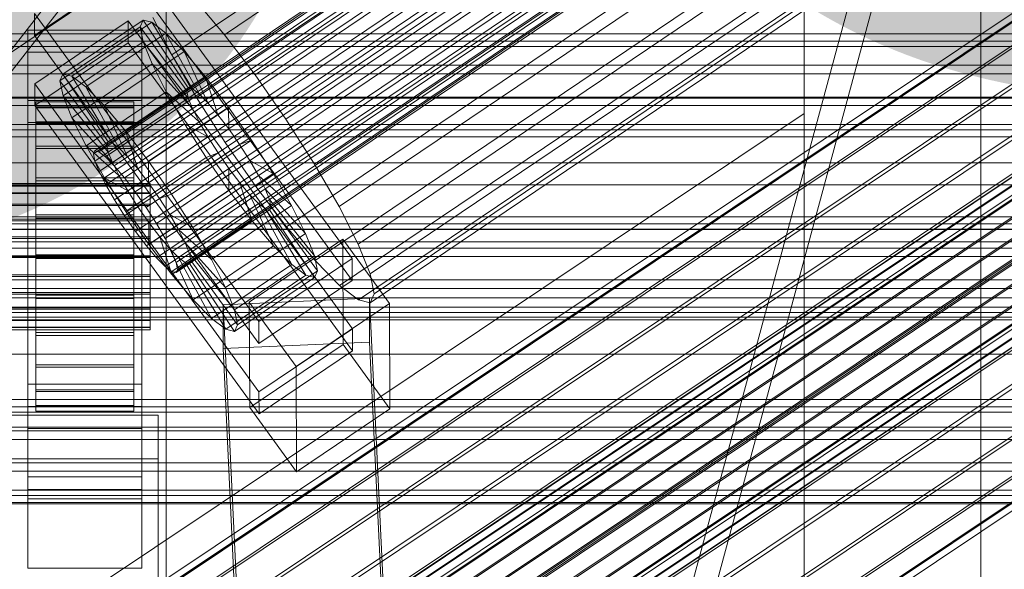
# Model space of a CAD drawing. Header units: millimetres. Extents: x -3490 to 61924, y -72580 to 6847.
# Tile 247 of 256: x 132 to 253, y -33640 to -33573. Entities that reach past the tile are written whole.
import ezdxf

# ---------------------------------------------------------------- set-up
doc = ezdxf.new("R2010")
doc.units = ezdxf.units.MM
for name, color, linetype, lineweight in [('COTAS_O', 1, 'Continuous', 0), ('COTAS_P', 1, 'Continuous', 0), ('frontal_briquetadora', 7, 'Continuous', 0), ('frontal_C01', 7, 'Continuous', 0), ('frontal_C01-mix', 7, 'Continuous', 0), ('frontal_C02', 7, 'Continuous', 0), ('frontal_C03', 7, 'Continuous', 0), ('frontal_secador', 7, 'Continuous', 0), ('frontal_tolva', 7, 'Continuous', 0)]:
    doc.layers.add(name, color=color, linetype=linetype, lineweight=lineweight)
doc.dimstyles.new('R19_100', dxfattribs={"dimtxt": 250, "dimasz": 150, "dimexe": 150, "dimexo": 80, "dimgap": 100, "dimtad": 1, "dimtih": 1, "dimtoh": 1, "dimdsep": 46, "dimcen": 0.09, "dimadec": 0, "dimazin": 0, "dimtfac": 1, "dimtdec": 4, "dimtofl": 0, "dimtmove": 0, "dimatfit": 3, "dimfxl": 1, "dimtolj": 1, "dimtzin": 0, "dimarcsym": 0})

# ---------------------------------------------------------------- blocks, each defined once
blk = doc.blocks.new('DIM_R29_57')
at = {"layer": 'COTAS_O'}
for p, q in [((-1725, -33700), (-1575, -33655)), ((1725, -33700), (1575, -33655)), ((-1725, -34400), (-1725, -33700)), ((-1725, -33700), (1725, -33700)), ((-1725, -33700), (-1575, -33745)), ((1725, -33700), (1575, -33745)), ((1725, -34400), (1725, -33700))]:
    blk.add_line(p, q, dxfattribs=at)
blk.add_text('3450 O', height=250, dxfattribs=at).set_placement((0, -33600))
blk = doc.blocks.new('DIM_R29_58')
at = {"layer": 'COTAS_P'}
for p, q in [((-150, -32300), (550, -32300)), ((550, -32300), (505, -32450)), ((550, -34900), (550, -32300)), ((550, -32300), (595, -32450)), ((550, -34900), (505, -34750)), ((550, -34900), (595, -34750)), ((-150, -34900), (550, -34900))]:
    blk.add_line(p, q, dxfattribs=at)
blk.add_text('2600 P', height=250, rotation=90, dxfattribs=at).set_placement((450, -33600))

msp = doc.modelspace()

# ---------------------------------------------------------------- linework, layer by layer
at = {"layer": 'frontal_briquetadora'}
for p, q in [((207, -33670), (342, -33170)), ((210, -33670), (345, -33170))]:
    msp.add_line(p, q, dxfattribs=at)
at = {"layer": 'frontal_C01'}
for p, q in [((250, -35948.844), (250, -33373.251)), ((250, -33378.064), (250, -35953.656)), ((141.218, -33588.806), (355.017, -33444.577)), ((141.731, -33588.929), (355.53, -33444.701)), ((141.045, -33589.192), (354.844, -33444.964)), ((141.224, -33590.062), (355.022, -33445.833)), ((142.549, -33589.555), (356.348, -33445.327)), ((141.742, -33591.356), (355.541, -33447.128)), ((143.617, -33590.639), (357.415, -33446.411)), ((144.861, -33592.109), (358.659, -33447.88)), ((142.565, -33592.987), (356.363, -33448.758)), ((359.995, -33449.635), (146.196, -33593.863)), ((143.635, -33594.842), (357.434, -33450.614)), ((157.152, -33574.543), (341.461, -33450.209)), ((147.533, -33595.783), (361.332, -33451.554)), ((144.881, -33596.796), (358.68, -33452.568)), ((150.672, -33577.021), (334.981, -33452.686)), ((148.779, -33597.737), (362.578, -33453.509)), ((146.218, -33598.716), (360.017, -33454.488)), ((149.85, -33599.593), (363.648, -33455.364)), ((345.231, -33455.16), (160.922, -33579.494)), ((147.554, -33600.47), (361.352, -33456.242)), ((148.798, -33601.94), (362.596, -33457.712)), ((150.672, -33601.223), (364.471, -33456.995)), ((153.694, -33582.258), (338.003, -33457.923)), ((149.865, -33603.024), (363.664, -33458.796)), ((151.191, -33602.517), (364.989, -33458.289)), ((151.369, -33603.387), (365.168, -33459.159)), ((150.683, -33603.65), (364.482, -33459.421)), ((151.196, -33603.773), (364.995, -33459.545)), ((164.693, -33584.912), (349.002, -33460.578)), ((157.211, -33587.773), (341.52, -33463.438)), ((168.21, -33590.428), (352.519, -33466.093)), ((160.982, -33593.191), (345.291, -33468.856)), ((171.232, -33595.665), (355.541, -33471.33)), ((164.752, -33598.142), (349.061, -33473.807)), ((173.554, -33600.266), (357.863, -33475.931)), ((168.263, -33602.289), (352.572, -33477.954)), ((175.016, -33603.919), (359.326, -33479.584)), ((171.275, -33605.349), (355.584, -33481.015)), ((175.521, -33606.374), (359.83, -33482.039)), ((173.584, -33607.114), (357.893, -33482.78)), ((175.032, -33607.464), (359.341, -33483.129)), ((228.298, -33666.04), (228.298, -33505.257)), ((130, -33577.349), (228.298, -33511.037)), ((228.298, -33511.037), (228.298, -33671.821)), ((145.277, -33564.2), (172.809, -33602.054)), ((145.289, -33566.896), (133.821, -33574.633)), ((172.821, -33604.751), (145.289, -33566.896)), ((153.641, -33570.396), (157.152, -33574.543)), ((133.821, -33574.633), (133.809, -33571.936)), ((161.341, -33609.791), (133.809, -33571.936)), ((133.847, -33580.564), (145.315, -33572.828)), ((137.313, -33579.385), (147.143, -33572.754)), ((145.315, -33572.828), (145.327, -33575.524)), ((145.315, -33572.828), (172.847, -33610.682)), ((147.143, -33572.754), (146.777, -33573.569)), ((148.226, -33573.015), (147.143, -33572.754)), ((147.143, -33572.754), (152.686, -33581.069)), ((150.672, -33577.021), (148.35, -33572.419)), ((133, -33576.695), (133, -33573.998)), ((133, -33573.998), (147, -33573.998)), ((133, -33620.221), (133, -33573.998)), ((136.948, -33580.2), (146.777, -33573.569)), ((138.396, -33579.646), (148.226, -33573.015)), ((146.777, -33573.569), (152.513, -33581.455)), ((146.777, -33573.569), (147.155, -33575.406)), ((147, -33573.998), (147, -33576.695)), ((147, -33573.998), (147, -33620.221)), ((149.953, -33574.336), (148.226, -33573.015)), ((148.226, -33573.015), (153.199, -33581.193)), ((133.821, -33574.633), (161.353, -33612.487)), ((140.123, -33580.967), (149.953, -33574.336)), ((152.207, -33576.625), (149.953, -33574.336)), ((149.953, -33574.336), (154.017, -33581.818)), ((157.152, -33574.543), (160.922, -33579.494)), ((145.327, -33575.524), (133.859, -33583.26)), ((137.325, -33582.037), (147.155, -33575.406)), ((172.859, -33613.378), (145.327, -33575.524)), ((147.155, -33575.406), (152.692, -33582.325)), ((147.155, -33575.406), (148.249, -33578.138)), ((147, -33576.695), (133, -33576.695)), ((133, -33576.695), (133, -33622.917)), ((142.377, -33583.256), (152.207, -33576.625)), ((147, -33622.917), (147, -33576.695)), ((153.694, -33582.258), (150.672, -33577.021)), ((154.833, -33579.727), (152.207, -33576.625)), ((152.207, -33576.625), (155.085, -33582.903)), ((138.419, -33584.769), (148.249, -33578.138)), ((148.249, -33578.138), (153.21, -33583.62)), ((148.249, -33578.138), (149.985, -33581.58)), ((136.948, -33580.2), (137.313, -33579.385)), ((142.683, -33588.087), (136.948, -33580.2)), ((137.325, -33582.037), (136.948, -33580.2)), ((142.856, -33587.7), (137.313, -33579.385)), ((137.313, -33579.385), (138.396, -33579.646)), ((143.369, -33587.824), (138.396, -33579.646)), ((138.396, -33579.646), (140.123, -33580.967)), ((145.003, -33586.358), (154.833, -33579.727)), ((157.653, -33583.43), (154.833, -33579.727)), ((154.833, -33579.727), (156.329, -33584.372)), ((160.922, -33579.494), (164.693, -33584.912)), ((133.859, -33583.26), (133.847, -33580.564)), ((161.379, -33618.419), (133.847, -33580.564)), ((144.188, -33588.45), (140.123, -33580.967)), ((140.123, -33580.967), (142.377, -33583.256)), ((152.686, -33581.069), (142.856, -33587.7)), ((153.199, -33581.193), (143.369, -33587.824)), ((152.513, -33581.455), (152.686, -33581.069)), ((152.686, -33581.069), (153.199, -33581.193)), ((153.199, -33581.193), (154.017, -33581.818)), ((133, -33585.322), (133, -33582.626)), ((133, -33582.626), (147, -33582.626)), ((133, -33628.849), (133, -33582.626)), ((142.862, -33588.956), (137.325, -33582.037)), ((138.419, -33584.769), (137.325, -33582.037)), ((140.156, -33588.211), (149.985, -33581.58)), ((152.513, -33581.455), (142.683, -33588.087)), ((152.692, -33582.325), (142.862, -33588.956)), ((154.017, -33581.818), (144.188, -33588.45)), ((147, -33582.626), (147, -33585.322)), ((147, -33582.626), (147, -33628.849)), ((149.985, -33581.58), (154.033, -33585.25)), ((149.985, -33581.58), (152.246, -33585.497)), ((152.692, -33582.325), (152.513, -33581.455)), ((153.21, -33583.62), (152.692, -33582.325)), ((157.211, -33587.773), (153.694, -33582.258)), ((154.017, -33581.818), (155.085, -33582.903)), ((133.859, -33583.26), (161.391, -33621.115)), ((134, -33592.809), (134, -33582.81)), ((134, -33582.81), (134, -33583.402)), ((134, -33582.81), (146, -33582.81)), ((134, -33583.512), (134, -33582.81)), ((134, -33593.09), (134, -33583.402)), ((134, -33583.402), (134, -33585.249)), ((134, -33583.402), (146, -33583.402)), ((134, -33593.142), (134, -33583.512)), ((134, -33583.512), (146, -33583.512)), ((134, -33585.462), (134, -33583.512)), ((145.255, -33589.534), (142.377, -33583.256)), ((142.377, -33583.256), (145.003, -33586.358)), ((153.21, -33583.62), (143.38, -33590.251)), ((155.085, -33582.903), (145.255, -33589.534)), ((146, -33583.402), (146, -33582.81)), ((146, -33582.81), (146, -33592.809)), ((146, -33582.81), (146, -33583.512)), ((146, -33585.249), (146, -33583.402)), ((146, -33583.402), (146, -33593.09)), ((146, -33583.512), (146, -33593.142)), ((146, -33583.512), (146, -33585.462)), ((157.653, -33583.43), (147.823, -33590.062)), ((154.033, -33585.25), (153.21, -33583.62)), ((155.085, -33582.903), (156.329, -33584.372)), ((157.665, -33586.127), (157.653, -33583.43)), ((160.474, -33587.483), (157.653, -33583.43)), ((143.38, -33590.251), (138.419, -33584.769)), ((140.156, -33588.211), (138.419, -33584.769)), ((156.329, -33584.372), (146.499, -33591.003)), ((156.329, -33584.372), (157.665, -33586.127)), ((164.693, -33584.912), (168.21, -33590.428)), ((147, -33585.322), (133, -33585.322)), ((133, -33585.322), (133, -33631.545)), ((134, -33593.965), (134, -33585.249)), ((134, -33585.249), (134, -33588.224)), ((134, -33585.249), (146, -33585.249)), ((134, -33594.065), (134, -33585.462)), ((134, -33585.462), (146, -33585.462)), ((134, -33588.525), (134, -33585.462)), ((142.416, -33592.129), (152.246, -33585.497)), ((154.033, -33585.25), (144.203, -33591.881)), ((146, -33588.224), (146, -33585.249)), ((146, -33585.249), (146, -33593.965)), ((146, -33585.462), (146, -33594.065)), ((146, -33585.462), (146, -33588.525)), ((147, -33631.545), (147, -33585.322)), ((147.835, -33592.758), (157.665, -33586.127)), ((152.246, -33585.497), (155.103, -33587.106)), ((152.246, -33585.497), (154.877, -33589.623)), ((155.103, -33587.106), (154.033, -33585.25)), ((157.665, -33586.127), (159.001, -33588.046)), ((146.499, -33591.003), (145.003, -33586.358)), ((145.003, -33586.358), (147.823, -33590.062)), ((155.103, -33587.106), (145.274, -33593.737)), ((156.35, -33589.06), (155.103, -33587.106)), ((134, -33595.374), (134, -33588.224)), ((134, -33588.224), (134, -33592.125)), ((134, -33588.224), (146, -33588.224)), ((134, -33595.516), (134, -33588.525)), ((134, -33588.525), (146, -33588.525)), ((134, -33592.493), (134, -33588.525)), ((144.203, -33591.881), (140.156, -33588.211)), ((142.416, -33592.129), (140.156, -33588.211)), ((142.856, -33587.7), (142.683, -33588.087)), ((142.683, -33588.087), (142.862, -33588.956)), ((143.369, -33587.824), (142.856, -33587.7)), ((144.188, -33588.45), (143.369, -33587.824)), ((145.255, -33589.534), (144.188, -33588.45)), ((146, -33592.125), (146, -33588.224)), ((146, -33588.224), (146, -33595.374)), ((146, -33588.525), (146, -33595.516)), ((146, -33588.525), (146, -33592.493)), ((159.001, -33588.046), (149.171, -33594.677)), ((150.644, -33594.114), (160.474, -33587.483)), ((160.982, -33593.191), (157.211, -33587.773)), ((160.474, -33587.483), (159.001, -33588.046)), ((159.001, -33588.046), (160.247, -33590.001)), ((163.105, -33591.609), (160.474, -33587.483)), ((141.045, -33589.192), (141.218, -33588.806)), ((141.224, -33590.062), (141.045, -33589.192)), ((141.218, -33588.806), (141.731, -33588.929)), ((141.731, -33588.929), (142.549, -33589.555)), ((142.549, -33589.555), (143.617, -33590.639)), ((142.862, -33588.956), (143.38, -33590.251)), ((145.047, -33596.254), (154.877, -33589.623)), ((146.499, -33591.003), (145.255, -33589.534)), ((156.35, -33589.06), (146.52, -33595.691)), ((154.877, -33589.623), (156.35, -33589.06)), ((154.877, -33589.623), (157.698, -33593.676)), ((157.686, -33590.98), (156.35, -33589.06)), ((141.742, -33591.356), (141.224, -33590.062)), ((143.38, -33590.251), (144.203, -33591.881)), ((143.617, -33590.639), (144.861, -33592.109)), ((147.835, -33592.758), (146.499, -33591.003)), ((147.823, -33590.062), (147.835, -33592.758)), ((147.823, -33590.062), (150.644, -33594.114)), ((157.686, -33590.98), (147.856, -33597.611)), ((160.247, -33590.001), (150.417, -33596.632)), ((157.698, -33593.676), (157.686, -33590.98)), ((159.022, -33592.734), (157.686, -33590.98)), ((163.105, -33591.609), (160.247, -33590.001)), ((160.247, -33590.001), (161.318, -33591.856)), ((168.21, -33590.428), (171.232, -33595.665)), ((134, -33597.222), (134, -33592.125)), ((134, -33592.125), (134, -33596.686)), ((134, -33592.125), (146, -33592.125)), ((142.565, -33592.987), (141.742, -33591.356)), ((145.274, -33593.737), (142.416, -33592.129)), ((145.047, -33596.254), (142.416, -33592.129)), ((144.203, -33591.881), (145.274, -33593.737)), ((144.861, -33592.109), (146.196, -33593.863)), ((146, -33596.686), (146, -33592.125)), ((146, -33592.125), (146, -33597.222)), ((161.318, -33591.856), (151.488, -33598.487)), ((153.275, -33598.24), (163.105, -33591.609)), ((165.365, -33595.526), (161.318, -33591.856)), ((161.318, -33591.856), (162.14, -33593.487)), ((165.365, -33595.526), (163.105, -33591.609)), ((-148, -33592.809), (148, -33592.809)), ((-148, -33593.09), (148, -33593.09)), ((-148, -33593.142), (148, -33593.142)), ((134, -33597.396), (134, -33592.493)), ((134, -33592.493), (146, -33592.493)), ((134, -33597.097), (134, -33592.493)), ((134, -33593.09), (134, -33592.809)), ((146, -33592.809), (134, -33592.809)), ((134, -33592.809), (134, -33593.142)), ((134, -33593.965), (134, -33593.09)), ((146, -33593.09), (134, -33593.09)), ((146, -33593.142), (134, -33593.142)), ((134, -33593.142), (134, -33594.065)), ((143.635, -33594.842), (142.565, -33592.987)), ((146, -33592.493), (146, -33597.396)), ((146, -33592.493), (146, -33597.097)), ((146, -33592.809), (146, -33593.09)), ((146, -33593.142), (146, -33592.809)), ((146, -33593.09), (146, -33593.965)), ((146, -33594.065), (146, -33593.142)), ((149.171, -33594.677), (147.835, -33592.758)), ((148, -33593.09), (148, -33592.809)), ((148, -33592.809), (148, -33593.142)), ((148, -33593.965), (148, -33593.09)), ((148, -33593.142), (148, -33594.065)), ((159.022, -33592.734), (149.192, -33599.365)), ((162.14, -33593.487), (152.311, -33600.118)), ((160.518, -33597.379), (159.022, -33592.734)), ((160.266, -33594.203), (159.022, -33592.734)), ((164.752, -33598.142), (160.982, -33593.191)), ((167.102, -33598.968), (162.14, -33593.487)), ((162.14, -33593.487), (162.659, -33594.781)), ((-148, -33593.965), (148, -33593.965)), ((-148, -33594.065), (148, -33594.065)), ((134, -33595.374), (134, -33593.965)), ((146, -33593.965), (134, -33593.965)), ((146, -33594.065), (134, -33594.065)), ((134, -33594.065), (134, -33595.516)), ((145.274, -33593.737), (146.52, -33595.691)), ((146, -33593.965), (146, -33595.374)), ((146, -33595.516), (146, -33594.065)), ((146.196, -33593.863), (147.533, -33595.783)), ((147.868, -33600.307), (157.698, -33593.676)), ((148, -33595.374), (148, -33593.965)), ((148, -33594.065), (148, -33595.516)), ((149.171, -33594.677), (150.644, -33594.114)), ((150.417, -33596.632), (149.171, -33594.677)), ((160.266, -33594.203), (150.436, -33600.835)), ((150.644, -33594.114), (153.275, -33598.24)), ((157.698, -33593.676), (160.518, -33597.379)), ((163.144, -33600.482), (160.266, -33594.203)), ((161.333, -33595.288), (160.266, -33594.203)), ((-148, -33595.374), (148, -33595.374)), ((-148, -33595.516), (148, -33595.516)), ((134, -33597.222), (134, -33595.374)), ((146, -33595.374), (134, -33595.374)), ((146, -33595.516), (134, -33595.516)), ((134, -33595.516), (134, -33597.396)), ((144.881, -33596.796), (143.635, -33594.842)), ((146.52, -33595.691), (145.047, -33596.254)), ((146, -33595.374), (146, -33597.222)), ((146, -33597.396), (146, -33595.516)), ((146.52, -33595.691), (147.856, -33597.611)), ((147.533, -33595.783), (148.779, -33597.737)), ((148, -33597.222), (148, -33595.374)), ((148, -33595.516), (148, -33597.396)), ((161.333, -33595.288), (151.503, -33601.919)), ((162.151, -33595.913), (152.321, -33602.544)), ((162.659, -33594.781), (152.829, -33601.412)), ((162.837, -33595.651), (153.008, -33602.282)), ((155.535, -33602.157), (165.365, -33595.526)), ((165.397, -33602.771), (161.333, -33595.288)), ((162.151, -33595.913), (161.333, -33595.288)), ((167.125, -33604.091), (162.151, -33595.913)), ((162.664, -33596.037), (162.151, -33595.913)), ((168.196, -33601.701), (162.659, -33594.781)), ((162.659, -33594.781), (162.837, -33595.651)), ((162.837, -33595.651), (162.664, -33596.037)), ((168.573, -33603.537), (162.837, -33595.651)), ((167.102, -33598.968), (165.365, -33595.526)), ((171.232, -33595.665), (173.554, -33600.266)), ((134, -33596.686), (134, -33599.382)), ((146, -33596.686), (134, -33596.686)), ((134, -33596.686), (134, -33601.596)), ((134, -33599.577), (134, -33597.097)), ((134, -33597.097), (146, -33597.097)), ((134, -33602.021), (134, -33597.097)), ((146.218, -33598.716), (144.881, -33596.796)), ((147.868, -33600.307), (145.047, -33596.254)), ((146, -33599.382), (146, -33596.686)), ((146, -33601.596), (146, -33596.686)), ((146, -33597.097), (146, -33599.577)), ((146, -33597.097), (146, -33602.021)), ((151.488, -33598.487), (150.417, -33596.632)), ((150.417, -33596.632), (153.275, -33598.24)), ((162.664, -33596.037), (152.835, -33602.668)), ((168.208, -33604.352), (162.664, -33596.037)), ((-148, -33597.222), (148, -33597.222)), ((-148, -33597.396), (148, -33597.396)), ((134, -33599.382), (134, -33597.222)), ((146, -33597.222), (134, -33597.222)), ((146, -33597.396), (134, -33597.396)), ((134, -33597.396), (134, -33599.577)), ((146, -33597.222), (146, -33599.382)), ((146, -33599.577), (146, -33597.396)), ((147.856, -33597.611), (147.868, -33600.307)), ((147.856, -33597.611), (149.192, -33599.365)), ((148, -33599.382), (148, -33597.222)), ((148, -33597.396), (148, -33599.577)), ((148.779, -33597.737), (149.85, -33599.593)), ((150.688, -33604.011), (160.518, -33597.379)), ((153.275, -33598.24), (155.535, -33602.157)), ((160.518, -33597.379), (163.144, -33600.482)), ((168.263, -33602.289), (164.752, -33598.142)), ((-450, -33598.471), (450, -33598.471)), ((148, -33599.382), (-148, -33599.382)), ((134, -33599.382), (146, -33599.382)), ((134, -33601.708), (134, -33599.382)), ((146, -33599.382), (146, -33601.708)), ((147.554, -33600.47), (146.218, -33598.716)), ((148, -33601.708), (148, -33599.382)), ((149.192, -33599.365), (150.688, -33604.011)), ((149.192, -33599.365), (150.436, -33600.835)), ((152.311, -33600.118), (151.488, -33598.487)), ((151.488, -33598.487), (155.535, -33602.157)), ((157.272, -33605.6), (167.102, -33598.968)), ((168.196, -33601.701), (167.102, -33598.968)), ((-148, -33599.577), (148, -33599.577)), ((146, -33599.577), (134, -33599.577)), ((134, -33599.577), (134, -33601.909)), ((146, -33601.909), (146, -33599.577)), ((148.798, -33601.94), (147.554, -33600.47)), ((150.688, -33604.011), (147.868, -33600.307)), ((148, -33599.577), (148, -33601.909)), ((149.85, -33599.593), (150.672, -33601.223)), ((152.829, -33601.412), (152.311, -33600.118)), ((152.311, -33600.118), (157.272, -33605.6)), ((153.314, -33607.113), (163.144, -33600.482)), ((160.19, -33607.405), (171.658, -33599.668)), ((163.144, -33600.482), (165.397, -33602.771)), ((171.658, -33599.668), (171.715, -33612.61)), ((171.658, -33599.668), (177.394, -33607.555)), ((173.554, -33600.266), (175.016, -33603.919)), ((-148, -33601.708), (148, -33601.708)), ((-148, -33601.909), (148, -33601.909)), ((134, -33601.708), (134, -33601.596)), ((134, -33601.596), (134, -33606.52)), ((134, -33601.596), (146, -33601.596)), ((134, -33604.041), (134, -33601.708)), ((146, -33601.708), (134, -33601.708)), ((134, -33601.909), (134, -33602.021)), ((146, -33601.909), (134, -33601.909)), ((134, -33601.909), (134, -33604.235)), ((146, -33606.52), (146, -33601.596)), ((146, -33601.596), (146, -33601.708)), ((146, -33601.708), (146, -33604.041)), ((146, -33602.021), (146, -33601.909)), ((146, -33604.235), (146, -33601.909)), ((148, -33604.041), (148, -33601.708)), ((148, -33601.909), (148, -33604.235)), ((149.865, -33603.024), (148.798, -33601.94)), ((150.436, -33600.835), (153.314, -33607.113)), ((150.436, -33600.835), (151.503, -33601.919)), ((150.672, -33601.223), (151.191, -33602.517)), ((151.503, -33601.919), (155.567, -33609.402)), ((151.503, -33601.919), (152.321, -33602.544)), ((153.008, -33602.282), (152.829, -33601.412)), ((152.829, -33601.412), (158.366, -33608.332)), ((158.366, -33608.332), (168.196, -33601.701)), ((168.573, -33603.537), (168.196, -33601.701)), ((134, -33602.021), (146, -33602.021)), ((134, -33606.931), (134, -33602.021)), ((146, -33602.021), (146, -33606.931)), ((150.683, -33603.65), (149.865, -33603.024)), ((151.191, -33602.517), (151.369, -33603.387)), ((152.321, -33602.544), (157.295, -33610.722)), ((152.321, -33602.544), (152.835, -33602.668)), ((152.835, -33602.668), (153.008, -33602.282)), ((152.835, -33602.668), (158.378, -33610.984)), ((153.008, -33602.282), (158.743, -33610.168)), ((155.535, -33602.157), (157.272, -33605.6)), ((155.567, -33609.402), (165.397, -33602.771)), ((172.809, -33602.054), (161.341, -33609.791)), ((165.397, -33602.771), (167.125, -33604.091)), ((171.275, -33605.349), (168.263, -33602.289)), ((172.821, -33604.751), (172.809, -33602.054)), ((-148, -33604.041), (148, -33604.041)), ((-148, -33604.235), (148, -33604.235)), ((134, -33606.221), (134, -33604.041)), ((134, -33604.041), (134, -33606.52)), ((146, -33604.041), (134, -33604.041)), ((134, -33604.235), (134, -33606.931)), ((146, -33604.235), (134, -33604.235)), ((134, -33604.235), (134, -33606.396)), ((146, -33606.52), (146, -33604.041)), ((146, -33604.041), (146, -33606.221)), ((146, -33606.931), (146, -33604.235)), ((146, -33606.396), (146, -33604.235)), ((148, -33606.221), (148, -33604.041)), ((148, -33604.235), (148, -33606.396)), ((151.196, -33603.773), (150.683, -33603.65)), ((153.314, -33607.113), (150.688, -33604.011)), ((151.369, -33603.387), (151.196, -33603.773)), ((157.295, -33610.722), (167.125, -33604.091)), ((158.378, -33610.984), (168.208, -33604.352)), ((158.743, -33610.168), (168.573, -33603.537)), ((167.125, -33604.091), (168.208, -33604.352)), ((168.208, -33604.352), (168.573, -33603.537)), ((175.016, -33603.919), (175.521, -33606.374)), ((161.353, -33612.487), (172.821, -33604.751)), ((173.584, -33607.114), (171.275, -33605.349)), ((-148, -33606.221), (148, -33606.221)), ((-148, -33606.396), (148, -33606.396)), ((134, -33608.101), (134, -33606.221)), ((134, -33606.221), (134, -33611.124)), ((146, -33606.221), (134, -33606.221)), ((134, -33606.396), (134, -33611.492)), ((146, -33606.396), (134, -33606.396)), ((134, -33606.396), (134, -33608.243)), ((134, -33606.52), (134, -33611.124)), ((134, -33606.52), (146, -33606.52)), ((146, -33611.124), (146, -33606.221)), ((146, -33606.221), (146, -33608.101)), ((146, -33611.492), (146, -33606.396)), ((146, -33608.243), (146, -33606.396)), ((146, -33611.124), (146, -33606.52)), ((148, -33608.101), (148, -33606.221)), ((148, -33606.396), (148, -33608.243)), ((157.272, -33605.6), (158.366, -33608.332)), ((175.521, -33606.374), (175.032, -33607.464)), ((134, -33606.931), (146, -33606.931)), ((134, -33611.492), (134, -33606.931)), ((146, -33606.931), (146, -33611.492)), ((155.567, -33609.402), (153.314, -33607.113)), ((156.962, -33607.71), (174.943, -33606.911)), ((156.962, -33613.104), (156.962, -33607.71)), ((159.83, -33667.499), (156.962, -33607.71)), ((160.247, -33620.346), (160.19, -33607.405)), ((165.926, -33615.291), (160.19, -33607.405)), ((177.394, -33607.555), (165.926, -33615.291)), ((175.032, -33607.464), (173.584, -33607.114)), ((174.943, -33606.911), (174.943, -33612.304)), ((174.943, -33606.911), (177.811, -33666.699)), ((177.451, -33620.496), (177.394, -33607.555)), ((-148, -33608.101), (148, -33608.101)), ((-148, -33608.243), (148, -33608.243)), ((134, -33609.552), (134, -33608.101)), ((134, -33608.101), (134, -33615.092)), ((146, -33608.101), (134, -33608.101)), ((134, -33608.243), (134, -33615.393)), ((146, -33608.243), (134, -33608.243)), ((134, -33608.243), (134, -33609.653)), ((146, -33615.092), (146, -33608.101)), ((146, -33608.101), (146, -33609.552)), ((146, -33615.393), (146, -33608.243)), ((146, -33609.653), (146, -33608.243)), ((148, -33609.552), (148, -33608.101)), ((148, -33608.243), (148, -33609.653)), ((158.366, -33608.332), (158.743, -33610.168)), ((450, -33609.256), (-450, -33609.256)), ((-148, -33609.552), (148, -33609.552)), ((-148, -33609.653), (148, -33609.653)), ((134, -33610.475), (134, -33609.552)), ((134, -33609.552), (134, -33618.156)), ((146, -33609.552), (134, -33609.552)), ((134, -33609.653), (134, -33618.368)), ((146, -33609.653), (134, -33609.653)), ((134, -33609.653), (134, -33610.527)), ((146, -33618.156), (146, -33609.552)), ((146, -33609.552), (146, -33610.475)), ((146, -33618.368), (146, -33609.653)), ((146, -33610.527), (146, -33609.653)), ((148, -33610.475), (148, -33609.552)), ((148, -33609.653), (148, -33610.527)), ((157.295, -33610.722), (155.567, -33609.402)), ((158.743, -33610.168), (158.378, -33610.984)), ((161.341, -33609.791), (161.353, -33612.487)), ((-148, -33610.475), (148, -33610.475)), ((-148, -33610.527), (148, -33610.527)), ((-148, -33610.808), (148, -33610.808)), ((134, -33610.808), (134, -33610.475)), ((134, -33610.475), (134, -33620.105)), ((146, -33610.475), (134, -33610.475)), ((134, -33610.527), (134, -33620.215)), ((146, -33610.527), (134, -33610.527)), ((134, -33610.527), (134, -33610.808)), ((134, -33610.808), (134, -33620.807)), ((146, -33610.808), (134, -33610.808)), ((134, -33611.124), (134, -33615.092)), ((134, -33611.124), (146, -33611.124)), ((134, -33611.492), (146, -33611.492)), ((134, -33615.393), (134, -33611.492)), ((146, -33620.105), (146, -33610.475)), ((146, -33610.475), (146, -33610.808)), ((146, -33620.215), (146, -33610.527)), ((146, -33610.808), (146, -33610.527)), ((146, -33620.807), (146, -33610.808)), ((146, -33615.092), (146, -33611.124)), ((146, -33611.492), (146, -33615.393)), ((148, -33610.808), (148, -33610.475)), ((148, -33610.527), (148, -33610.808)), ((158.378, -33610.984), (157.295, -33610.722)), ((172.847, -33610.682), (161.379, -33618.419)), ((172.859, -33613.378), (172.847, -33610.682)), ((174.943, -33612.304), (156.962, -33613.104)), ((171.715, -33612.61), (160.247, -33620.346)), ((177.451, -33620.496), (171.715, -33612.61)), ((177.811, -33672.093), (174.943, -33612.304)), ((159.83, -33672.892), (156.962, -33613.104)), ((161.391, -33621.115), (172.859, -33613.378)), ((134, -33615.092), (134, -33618.156)), ((134, -33615.092), (146, -33615.092)), ((146, -33618.156), (146, -33615.092)), ((134, -33615.393), (146, -33615.393)), ((134, -33618.368), (134, -33615.393)), ((146, -33615.393), (146, -33618.368)), ((165.926, -33615.291), (165.983, -33628.233)), ((133, -33630.428), (133, -33617.486)), ((133, -33617.486), (147, -33617.486)), ((133, -33627.116), (133, -33617.486)), ((147, -33617.486), (147, -33630.428)), ((147, -33617.486), (147, -33627.116)), ((134, -33618.156), (134, -33620.105)), ((134, -33618.156), (146, -33618.156)), ((134, -33618.368), (146, -33618.368)), ((134, -33620.215), (134, -33618.368)), ((146, -33620.105), (146, -33618.156)), ((146, -33618.368), (146, -33620.215)), ((161.379, -33618.419), (161.391, -33621.115)), ((131, -33621.261), (149, -33621.261)), ((147, -33620.221), (133, -33620.221)), ((133, -33620.221), (133, -33622.917)), ((134, -33620.105), (134, -33620.807)), ((134, -33620.105), (146, -33620.105)), ((134, -33620.215), (146, -33620.215)), ((134, -33620.807), (134, -33620.215)), ((134, -33620.807), (146, -33620.807)), ((146, -33620.807), (146, -33620.105)), ((146, -33620.215), (146, -33620.807)), ((147, -33622.917), (147, -33620.221)), ((149, -33621.261), (149, -33626.653)), ((149, -33621.261), (149, -33667.098)), ((160.247, -33620.346), (165.983, -33628.233)), ((165.983, -33628.233), (177.451, -33620.496)), ((133, -33622.917), (147, -33622.917)), ((149, -33626.653), (131, -33626.653)), ((147, -33627.116), (133, -33627.116)), ((133, -33627.116), (133, -33640.057)), ((147, -33640.057), (147, -33627.116)), ((149, -33672.49), (149, -33626.653)), ((147, -33628.849), (133, -33628.849)), ((133, -33628.849), (133, -33631.545)), ((147, -33631.545), (147, -33628.849)), ((147, -33630.428), (133, -33630.428)), ((133, -33630.428), (133, -33640.057)), ((147, -33640.057), (147, -33630.428)), ((450, -33632.175), (-450, -33632.175)), ((133, -33631.545), (147, -33631.545)), ((133, -33640.057), (147, -33640.057))]:
    msp.add_line(p, q, dxfattribs=at)
at = {"layer": 'frontal_C01-mix'}
msp.add_line((150, -33435), (150, -33700), dxfattribs=at)
at = {"layer": 'frontal_C02'}
for p, q in [((250, -35767.183), (250, -32921.727)), ((250, -32926.497), (250, -35771.953)), ((228.298, -33584.212), (228.298, -33293.718)), ((228.298, -33299.448), (228.298, -33589.943)), ((146.872, -33643.455), (331.181, -33520.201)), ((148.32, -33643.613), (332.629, -33520.358)), ((146.383, -33644.738), (330.692, -33521.484)), ((150.629, -33645.201), (334.938, -33521.946)), ((141.045, -33667.419), (354.844, -33524.443)), ((141.218, -33666.964), (355.017, -33523.989)), ((141.731, -33667.02), (355.53, -33524.045)), ((146.887, -33647.374), (331.197, -33524.119)), ((141.224, -33668.353), (355.022, -33525.377)), ((142.549, -33667.583), (356.348, -33524.607)), ((143.617, -33668.613), (357.415, -33525.638)), ((153.641, -33648.11), (337.95, -33524.855)), ((141.742, -33669.702), (355.541, -33526.727)), ((144.861, -33670.042), (358.659, -33527.067)), ((148.35, -33651.184), (332.659, -33527.929)), ((142.565, -33671.376), (356.363, -33528.401)), ((359.995, -33528.796), (146.196, -33671.772)), ((157.152, -33652.142), (341.461, -33528.888)), ((143.635, -33673.259), (357.434, -33530.284)), ((147.533, -33673.684), (361.332, -33530.709)), ((144.881, -33675.224), (358.68, -33532.249)), ((148.779, -33675.649), (362.578, -33532.673)), ((150.672, -33655.907), (334.981, -33532.652)), ((146.218, -33677.137), (360.017, -33534.161)), ((345.231, -33533.769), (160.922, -33657.023)), ((149.85, -33677.532), (363.648, -33534.557)), ((147.554, -33678.866), (361.352, -33535.891)), ((150.672, -33679.206), (364.471, -33536.23)), ((148.798, -33680.295), (362.596, -33537.32)), ((151.191, -33680.556), (364.989, -33537.58)), ((149.865, -33681.326), (363.664, -33538.35)), ((150.683, -33681.888), (364.482, -33538.913)), ((151.196, -33681.944), (364.995, -33538.969)), ((151.369, -33681.49), (365.168, -33538.514)), ((153.694, -33661.222), (338.003, -33537.968)), ((164.693, -33662.42), (349.002, -33539.166)), ((157.211, -33666.767), (341.52, -33543.513)), ((168.21, -33667.965), (352.519, -33544.711)), ((160.982, -33672.164), (345.291, -33548.91)), ((171.232, -33673.281), (355.541, -33550.026)), ((164.752, -33677.045), (349.061, -33553.791)), ((173.554, -33678.004), (357.863, -33554.749)), ((168.263, -33681.078), (352.572, -33557.823)), ((175.016, -33681.813), (359.326, -33558.559)), ((171.275, -33683.987), (355.584, -33560.732)), ((175.521, -33684.449), (359.83, -33561.195)), ((173.584, -33685.574), (357.893, -33562.32)), ((175.032, -33685.732), (359.341, -33562.478)), ((228.298, -33584.212), (130, -33649.948)), ((228.298, -33874.707), (228.298, -33584.212)), ((228.298, -33584.212), (228.298, -33589.943)), ((130, -33655.678), (228.298, -33589.943)), ((228.298, -33589.943), (228.298, -33880.437))]:
    msp.add_line(p, q, dxfattribs=at)
at = {"layer": 'frontal_C03'}
for p, q in [((1250, -33574.448), (-1250, -33574.448)), ((1250, -33575.33), (-1250, -33575.33)), ((1250, -33575.983), (-1250, -33575.983)), ((1250, -33578.291), (-1250, -33578.291)), ((-1250, -33579.348), (1250, -33579.348)), ((1250, -33582.2), (-1250, -33582.2)), ((1250, -33583.257), (-1250, -33583.257)), ((1250, -33585.565), (-1250, -33585.565)), ((1250, -33586.218), (-1250, -33586.218)), ((1250, -33587.1), (-1250, -33587.1)), ((1250, -33596.906), (-1250, -33596.906)), ((1250, -33597.787), (-1250, -33597.787)), ((1250, -33598.441), (-1250, -33598.441)), ((1250, -33600.748), (-1250, -33600.748)), ((-1250, -33601.806), (1250, -33601.806)), ((1250, -33604.658), (-1250, -33604.658)), ((1250, -33605.715), (-1250, -33605.715)), ((1250, -33608.022), (-1250, -33608.022)), ((1250, -33608.676), (-1250, -33608.676)), ((1250, -33609.557), (-1250, -33609.557)), ((-1500, -33613.77), (1500, -33613.77)), ((1250, -33619.364), (-1250, -33619.364)), ((1250, -33620.245), (-1250, -33620.245)), ((1250, -33620.898), (-1250, -33620.898)), ((1500, -33622.753), (-1500, -33622.753)), ((1250, -33623.206), (-1250, -33623.206)), ((-1250, -33624.263), (1250, -33624.263)), ((1250, -33627.115), (-1250, -33627.115)), ((1250, -33628.173), (-1250, -33628.173)), ((1250, -33630.48), (-1250, -33630.48)), ((1250, -33631.134), (-1250, -33631.134)), ((1250, -33632.015), (-1250, -33632.015))]:
    msp.add_line(p, q, dxfattribs=at)
at = {"layer": 'frontal_secador'}
for p, q in [((413, -33215), (-431.48, -34297.08)), ((407, -33225), (-422.12, -34288.52)), ((1250, -33582.349), (-1250, -33582.349)), ((1250, -33590.291), (-1250, -33590.291)), ((1250, -33593), (-1250, -33593))]:
    msp.add_line(p, q, dxfattribs=at)
at = {"layer": 'frontal_tolva'}
for p, q in [((1725, -33600), (-1725, -33600)), ((1725, -33606.849), (-1725, -33606.849))]:
    msp.add_line(p, q, dxfattribs=at)

# ---------------------------------------------------------------- dimensions: what is measured, and where the dimension line sits
at = {"layer": 'COTAS_O'}
dim = msp.add_aligned_dim(p1=(-1725, -34400), p2=(1725, -34400), distance=700, text='<> O', dimstyle='R19_100', dxfattribs=at)
dim.commit()
dim.dimension.update_dxf_attribs({"geometry": 'DIM_R29_57', "text_midpoint": (0, -33700)})
at = {"layer": 'COTAS_P'}
dim = msp.add_aligned_dim(p1=(-150, -34900), p2=(-150, -32300), distance=-700, text='<> P', dimstyle='R19_100', dxfattribs=at)
dim.commit()
dim.dimension.update_dxf_attribs({"geometry": 'DIM_R29_58', "text_midpoint": (550, -33600)})

doc.saveas('drawing.dxf')
